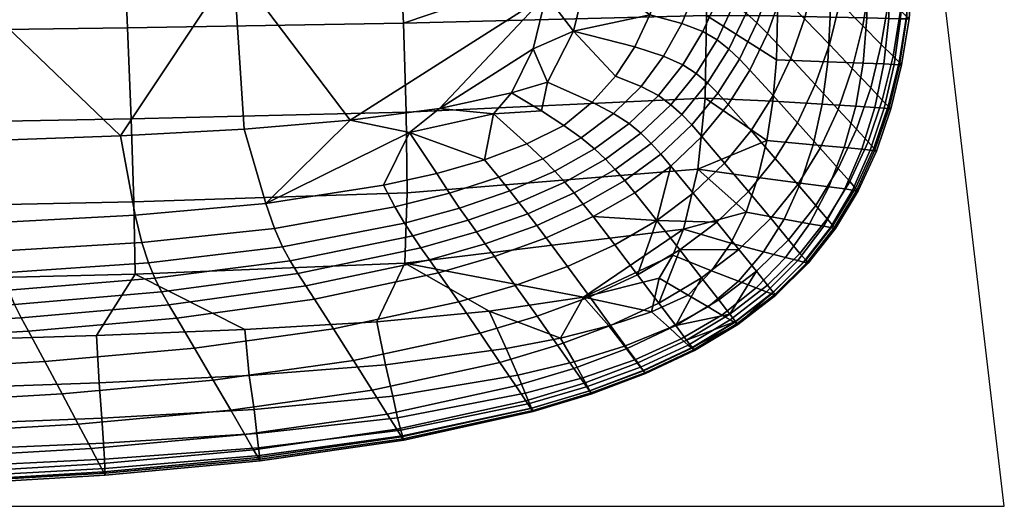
# Model space of a CAD drawing. Header units: millimetres. Extents: x -395 to 395, y -257 to 256.
# Tile 10 of 14: x 254 to 395, y -255 to -185. Entities that reach past the tile are written whole.
import ezdxf

# ---------------------------------------------------------------- set-up
doc = ezdxf.new("R2010")
doc.units = ezdxf.units.MM
doc.header["$MEASUREMENT"] = 0
doc.layers.add('korpus', color=251, linetype='Continuous')
doc.layers.add('pudsymbol', color=7, linetype='Continuous')

msp = doc.modelspace()

# ---------------------------------------------------------------- meshes
at = {"layer": 'korpus'}
mesh = msp.add_polyface(dxfattribs=at)
corners = [(338.32, -55.86, 24.86), (320.97, -55.42, 24.65), (318.09, -27.64, 24.65), (323.72, -83.09, 24.65), (329.38, -194.09, 24.49), (324.17, -195.6, 24.53), (327.32, -189.27, 24.57), (237.62, -51.87, 24.98), (198.29, -51.72, 25), (197.55, -26.06, 25), (236.37, -26.24, 24.98), (238.82, -77.42, 24.98), (199, -77.32, 25), (239.98, -102.9, 24.98), (199.69, -102.91, 25), (241.1, -128.2, 24.98), (200.35, -128.35, 25), (242.24, -153.55, 24.96), (201.05, -153.92, 24.98), (243.39, -178.19, 24.89), (201.84, -178.87, 24.89), (276.49, -52.11, 24.92), (274.62, -26.49, 24.92), (278.28, -77.61, 24.92), (280.01, -103.02, 24.92), (281.67, -128.18, 24.92), (283.17, -153.28, 24.9), (284.23, -177.34, 24.85), (226.48, -203.12, 24.65), (326.38, -110.57, 24.65), (328.8, -137.48, 24.65), (330.22, -162, 24.64), (330.11, -172.51, 24.62), (329.69, -150.18, 24.64), (268.01, -201.79, 24.64), (247.97, -202.51, 24.64), (285.8, -200.83, 24.62), (301.03, -199.54, 24.6), (329.17, -181.57, 24.6), (313.85, -197.87, 24.57), (269.03, -186.25, 414.42), (230.03, -186.77, 415.66), (230.4, -200.04, 413.78), (269.53, -199.34, 412.79), (267.78, -157.22, 416.45), (229.18, -157.47, 418.15), (266.38, -126.08, 417.53), (228.27, -126.15, 419.54), (263.4, -62.81, 418.51), (226.32, -62.67, 420.89), (261.82, -31.06, 418.66), (225.29, -30.87, 421.13), (308.66, -185.6, 411.81), (309.06, -198.37, 410.62), (307.22, -156.95, 413.15), (305.28, -126.02, 413.87), (301.05, -62.98, 414.49), (298.8, -31.29, 414.58), (351.64, -171.05, 404.22), (350.69, -156.6, 404.47), (342.35, -63.2, 405.04), (345.28, -94.7, 404.95)]
mesh.append_faces([[corners[k] for k in face] for face in [(0, 1, 2, 2), (0, 3, 1, 1), (4, 5, 6, 6), (7, 8, 9, 10), (11, 12, 8, 7), (13, 14, 12, 11), (15, 16, 14, 13), (17, 18, 16, 15), (19, 20, 18, 17), (21, 7, 10, 22), (23, 11, 7, 21), (24, 13, 11, 23), (25, 15, 13, 24), (26, 17, 15, 25), (27, 19, 17, 26), (21, 22, 2, 1), (23, 21, 1, 3), (20, 19, 28, 28), (25, 24, 29, 30), (27, 26, 31, 32), (26, 25, 30, 33), (24, 23, 3, 29), (34, 35, 19, 19), (28, 19, 35, 35), (34, 27, 36, 36), (37, 36, 27, 27), (37, 38, 39, 39), (27, 38, 37, 37), (27, 34, 19, 19), (26, 33, 31, 31), (27, 32, 38, 38), (39, 6, 5, 5), (39, 38, 6, 6), (40, 41, 42, 43), (44, 45, 41, 40), (46, 47, 45, 44), (48, 49, 47, 46), (50, 51, 49, 48), (52, 40, 43, 53), (54, 44, 40, 52), (55, 46, 44, 54), (56, 48, 46, 55), (57, 50, 48, 56), (52, 58, 54, 54), (54, 59, 55, 55), (60, 57, 56, 56), (55, 61, 56, 56)]])
mesh = msp.add_polyface(dxfattribs=at)
corners = [(361.29, -172.99, 37.87), (359.38, -171.81, 32.02), (360.26, -165.92, 32.02), (362.27, -167.03, 37.87), (362.9, -174.29, 46.13), (363.92, -168.28, 46.13), (361.43, -180.05, 46.13), (359.85, -178.7, 37.87), (364.43, -175.74, 57.19), (365.46, -169.69, 57.19), (362.95, -181.55, 57.19), (360.98, -187.1, 57.19), (359.46, -185.55, 46.13), (368.85, -172.9, 88.1), (366.37, -156.95, 57.19), (369.77, -159.92, 88.1), (367.81, -179.07, 88.1), (366.31, -184.99, 88.1), (364.32, -190.64, 88.1), (361.77, -196, 88.1), (358.45, -192.36, 57.19), (372.42, -176.34, 127.46), (373.34, -163.1, 127.46), (371.37, -182.63, 127.46), (369.86, -188.67, 127.46), (367.84, -194.43, 127.46), (375.74, -179.56, 170.89), (376.68, -166.09, 170.89), (374.68, -185.97, 170.89), (373.16, -192.12, 170.89), (371.13, -197.98, 170.89), (378.4, -182.15, 213.97), (379.34, -168.48, 213.97), (377.33, -188.65, 213.97), (375.8, -194.89, 213.97), (380.08, -183.79, 253.06), (381.03, -170, 253.06), (379.01, -190.35, 253.06), (377.47, -196.64, 253.06), (380.95, -184.64, 287.51), (381.9, -170.78, 287.51), (379.87, -191.22, 287.51), (378.33, -197.54, 287.51), (381.31, -184.99, 342.91), (382.26, -171.11, 342.91), (380.24, -191.59, 342.91), (380.95, -184.98, 364.09), (381.82, -171.11, 364.09), (379.92, -191.57, 364.09), (380.09, -184.96, 373.13), (380.78, -171.12, 373.14), (379.16, -191.53, 373.12), (378.42, -184.92, 381.15), (378.75, -171.12, 381.2), (377.7, -191.45, 381.12), (375.24, -184.85, 388.18), (375.22, -171.12, 388.29), (374.73, -191.32, 388.11), (373.65, -197.51, 388.03), (376.4, -197.71, 381.08), (369.74, -171.1, 394.48), (374.45, -156.54, 388.36), (368.88, -156.55, 394.6), (369.97, -184.75, 394.33), (369.65, -191.15, 394.22), (368.83, -197.25, 394.1), (362.4, -184.56, 399.57), (362, -171.04, 399.79), (362.26, -190.85, 399.42), (361.76, -196.82, 399.23)]
mesh.append_faces([[corners[k] for k in face] for face in [(0, 1, 2, 3), (4, 0, 3, 5), (6, 7, 0, 4), (8, 4, 5, 9), (10, 6, 4, 8), (11, 12, 6, 10), (13, 9, 14, 15), (16, 8, 9, 13), (17, 10, 8, 16), (18, 11, 10, 17), (19, 20, 11, 18), (21, 13, 15, 22), (23, 16, 13, 21), (24, 17, 16, 23), (25, 18, 17, 24), (26, 21, 22, 27), (28, 23, 21, 26), (29, 24, 23, 28), (30, 25, 24, 29), (31, 26, 27, 32), (33, 28, 26, 31), (34, 29, 28, 33), (35, 31, 32, 36), (37, 33, 31, 35), (38, 34, 33, 37), (39, 35, 36, 40), (41, 37, 35, 39), (42, 38, 37, 41), (43, 39, 40, 44), (45, 41, 39, 43), (46, 43, 44, 47), (48, 45, 43, 46), (49, 46, 47, 50), (51, 48, 46, 49), (52, 49, 50, 53), (54, 51, 49, 52), (55, 52, 53, 56), (57, 54, 52, 55), (58, 59, 54, 57), (60, 56, 61, 62), (63, 55, 56, 60), (64, 57, 55, 63), (65, 58, 57, 64), (66, 63, 60, 67), (68, 64, 63, 66), (69, 65, 64, 68)]])
mesh = msp.add_polyface(dxfattribs=at)
corners = [(353.26, -169.81, 25.91), (347.7, -168.94, 24.85), (348.01, -163.27, 24.85), (353.74, -164.05, 25.92), (352.26, -175.32, 25.91), (346.95, -174.35, 24.84), (350.73, -180.59, 25.9), (345.74, -179.51, 24.84), (348.67, -185.62, 25.9), (344.07, -184.42, 24.83), (346.05, -190.35, 25.94), (341.9, -189.01, 24.83), (342.8, -194.67, 26.04), (339.14, -193.19, 24.84), (356.96, -170.76, 28.16), (357.64, -164.93, 28.17), (355.75, -176.35, 28.16), (354, -181.7, 28.16), (351.7, -186.8, 28.16), (348.82, -191.59, 28.21), (345.3, -196, 28.32), (359.38, -171.81, 32.02), (360.26, -165.92, 32.02), (358.02, -177.47, 32.01), (356.15, -182.88, 32.01), (353.74, -188.01, 32.01), (350.74, -192.84, 32.04), (347.09, -197.31, 32.08), (359.85, -178.7, 37.87), (361.29, -172.99, 37.87), (357.92, -184.15, 37.87), (355.43, -189.33, 37.87), (352.36, -194.19, 37.88), (359.46, -185.55, 46.13), (361.43, -180.05, 46.13), (356.95, -190.76, 46.13), (353.85, -195.66, 46.13), (358.45, -192.36, 57.19), (360.98, -187.1, 57.19), (355.33, -197.29, 57.19), (330.22, -162, 24.64), (336.21, -167.76, 24.57), (329.17, -181.57, 24.6), (330.11, -172.51, 24.62), (335.26, -177.87, 24.55), (333.1, -186.73, 24.53), (327.32, -189.27, 24.57), (329.38, -194.09, 24.49), (335.76, -196.95, 24.87), (352.19, -184.48, 403.87), (362.26, -190.85, 399.42), (362.4, -184.56, 399.57), (362, -171.04, 399.79), (351.64, -171.05, 404.22), (352.04, -196.38, 403.37), (361.76, -196.82, 399.23), (308.66, -185.6, 411.81), (309.06, -198.37, 410.62)]
mesh.append_faces([[corners[k] for k in face] for face in [(0, 1, 2, 3), (4, 5, 1, 0), (6, 7, 5, 4), (8, 9, 7, 6), (10, 11, 9, 8), (12, 13, 11, 10), (14, 0, 3, 15), (16, 4, 0, 14), (17, 6, 4, 16), (18, 8, 6, 17), (19, 10, 8, 18), (20, 12, 10, 19), (21, 14, 15, 22), (23, 16, 14, 21), (24, 17, 16, 23), (25, 18, 17, 24), (26, 19, 18, 25), (27, 20, 19, 26), (28, 23, 21, 29), (30, 24, 23, 28), (31, 25, 24, 30), (32, 26, 25, 31), (33, 30, 28, 34), (35, 31, 30, 33), (36, 32, 31, 35), (37, 35, 33, 38), (39, 36, 35, 37), (40, 2, 1, 41), (42, 43, 41, 44), (5, 44, 41, 41), (41, 43, 40, 40), (45, 42, 44, 44), (46, 45, 47, 47), (47, 45, 13, 48), (45, 46, 42, 42), (45, 44, 9, 9), (5, 7, 44, 44), (9, 11, 45, 45), (7, 9, 44, 44), (13, 45, 11, 11), (1, 5, 41, 41), (49, 50, 51, 51), (51, 52, 53, 49), (49, 54, 55, 50), (56, 57, 54, 49), (49, 53, 56, 56)]])
mesh = msp.add_polyface(dxfattribs=at)
corners = [(351.56, -201.89, 57.19), (350.1, -200.22, 46.13), (353.85, -195.66, 46.13), (355.33, -197.29, 57.19), (358.62, -201.03, 88.1), (358.45, -192.36, 57.19), (361.77, -196, 88.1), (354.82, -205.71, 88.1), (365.27, -199.89, 127.46), (364.32, -190.64, 88.1), (367.84, -194.43, 127.46), (362.09, -205.02, 127.46), (358.25, -209.79, 127.46), (353.7, -214.19, 127.46), (350.31, -210.02, 88.1), (368.53, -203.54, 170.89), (371.13, -197.98, 170.89), (365.32, -208.76, 170.89), (361.45, -213.63, 170.89), (373.75, -200.84, 213.97), (373.16, -192.12, 170.89), (375.8, -194.89, 213.97), (371.14, -206.48, 213.97), (367.91, -211.77, 213.97), (375.42, -202.65, 253.06), (377.47, -196.64, 253.06), (372.79, -208.33, 253.06), (369.54, -213.68, 253.06), (376.27, -203.57, 287.51), (378.33, -197.54, 287.51), (373.64, -209.29, 287.51), (370.38, -214.66, 287.51), (378.69, -197.92, 342.91), (379.87, -191.22, 287.51), (380.24, -191.59, 342.91), (376.63, -203.97, 342.91), (374, -209.69, 342.91), (370.74, -215.07, 342.91), (378.41, -197.9, 364.09), (379.92, -191.57, 364.09), (376.37, -203.93, 364.08), (373.76, -209.66, 364.07), (377.72, -197.83, 373.11), (379.16, -191.53, 373.12), (375.75, -203.85, 373.09), (373.2, -209.57, 373.06), (370.02, -214.94, 373.03), (370.53, -215.03, 364.06), (376.4, -197.71, 381.08), (377.7, -191.45, 381.12), (374.54, -203.7, 381.03), (372.1, -209.4, 380.98), (369.05, -214.76, 380.9), (372.01, -203.44, 387.94), (373.65, -197.51, 388.03), (369.81, -209.1, 387.84), (367.01, -214.4, 387.7), (367.52, -203.06, 393.94), (368.83, -197.25, 394.1), (365.72, -208.59, 393.76), (363.38, -213.75, 393.54), (360.87, -202.46, 399.01), (361.76, -196.82, 399.23), (359.6, -207.79, 398.73), (357.9, -212.73, 398.41), (352.04, -196.38, 403.37), (350.98, -206.59, 402.67)]
mesh.append_faces([[corners[k] for k in face] for face in [(0, 1, 2, 3), (4, 3, 5, 6), (7, 0, 3, 4), (8, 6, 9, 10), (11, 4, 6, 8), (12, 7, 4, 11), (13, 14, 7, 12), (15, 8, 10, 16), (17, 11, 8, 15), (18, 12, 11, 17), (19, 16, 20, 21), (22, 15, 16, 19), (23, 17, 15, 22), (24, 19, 21, 25), (26, 22, 19, 24), (27, 23, 22, 26), (28, 24, 25, 29), (30, 26, 24, 28), (31, 27, 26, 30), (32, 29, 33, 34), (35, 28, 29, 32), (36, 30, 28, 35), (37, 31, 30, 36), (38, 32, 34, 39), (40, 35, 32, 38), (41, 36, 35, 40), (42, 38, 39, 43), (44, 40, 38, 42), (45, 41, 40, 44), (46, 47, 41, 45), (48, 42, 43, 49), (50, 44, 42, 48), (51, 45, 44, 50), (52, 46, 45, 51), (53, 50, 48, 54), (55, 51, 50, 53), (56, 52, 51, 55), (57, 53, 54, 58), (59, 55, 53, 57), (60, 56, 55, 59), (61, 57, 58, 62), (63, 59, 57, 61), (64, 60, 59, 63), (62, 65, 61, 61), (66, 64, 63, 63), (63, 61, 66, 66), (61, 65, 66, 66)]])
mesh = msp.add_polyface(dxfattribs=at)
corners = [(338.87, -198.59, 26.15), (335.76, -196.95, 24.87), (339.14, -193.19, 24.84), (342.8, -194.67, 26.04), (341.08, -200.03, 28.43), (345.3, -196, 28.32), (342.76, -201.41, 32.13), (347.09, -197.31, 32.08), (348.65, -198.7, 37.89), (350.74, -192.84, 32.04), (352.36, -194.19, 37.88), (344.24, -202.86, 37.91), (350.1, -200.22, 46.13), (353.85, -195.66, 46.13), (345.65, -204.41, 46.13), (347.1, -206.12, 57.19), (351.56, -201.89, 57.19), (350.31, -210.02, 88.1), (354.82, -205.71, 88.1), (328.5, -198.21, 24.49), (324.17, -195.6, 24.53), (329.38, -194.09, 24.49), (331.7, -200.29, 24.92), (336.14, -203.65, 28.48), (334.21, -202.08, 26.22), (337.68, -205.12, 32.15), (339.1, -206.62, 37.91), (340.47, -208.22, 46.14), (341.89, -209.96, 57.19), (345.06, -213.93, 88.1), (353.7, -214.19, 127.46), (348.39, -218.18, 127.46), (349.59, -224.67, 396.96), (352.95, -221.18, 397.55), (347.37, -218.92, 401.13), (345.41, -222.21, 400.43), (355.71, -217.2, 398.03), (348.91, -215.21, 401.72), (357.9, -212.73, 398.41), (350.98, -206.59, 402.67), (308.86, -220.08, 406.42), (334.56, -224.94, 401.73), (309.06, -198.37, 410.62), (309.18, -209.98, 408.84), (352.04, -196.38, 403.37), (331.84, -208.42, 32.13), (325.26, -211.34, 32.08), (323.94, -209.69, 28.32), (330.42, -206.86, 28.43), (333.18, -209.99, 37.91), (326.53, -212.97, 37.89), (334.51, -211.62, 46.13), (327.82, -214.64, 46.13), (335.91, -213.39, 57.19), (329.18, -216.44, 57.19), (339.02, -217.43, 88.1), (332.23, -220.53, 88.1), (342.3, -221.74, 127.46), (335.44, -224.91, 127.46), (328.68, -205.09, 26.15), (326.42, -202.92, 24.87), (345.35, -225.8, 170.89), (351.51, -222.16, 170.89)]
mesh.append_faces([[corners[k] for k in face] for face in [(0, 1, 2, 3), (4, 0, 3, 5), (6, 4, 5, 7), (8, 7, 9, 10), (11, 6, 7, 8), (12, 8, 10, 13), (14, 11, 8, 12), (15, 14, 12, 16), (17, 15, 16, 18), (19, 20, 21, 21), (21, 1, 22, 19), (4, 23, 24, 0), (25, 6, 11, 26), (6, 25, 23, 4), (0, 24, 22, 1), (27, 14, 15, 28), (17, 29, 15, 15), (14, 27, 26, 11), (30, 29, 17, 17), (15, 29, 28, 28), (31, 29, 30, 30), (32, 33, 34, 35), (33, 36, 37, 34), (38, 39, 37, 37), (37, 40, 41, 41), (34, 37, 41, 41), (42, 43, 39, 44), (37, 39, 43, 40), (45, 46, 47, 48), (49, 50, 46, 45), (51, 52, 50, 49), (53, 54, 52, 51), (55, 56, 54, 53), (57, 58, 56, 55), (48, 59, 24, 23), (45, 48, 23, 25), (59, 60, 22, 24), (51, 49, 26, 27), (53, 51, 27, 28), (29, 57, 55, 55), (31, 61, 57, 57), (55, 53, 29, 29), (49, 45, 25, 26), (53, 28, 29, 29), (57, 29, 31, 31), (61, 31, 62, 62)]])
mesh = msp.add_polyface(dxfattribs=at)
corners = [(269.91, -211.24, 410.58), (230.72, -212.08, 411.36), (230.99, -222.63, 408.31), (270.11, -221.65, 407.72), (269.53, -199.34, 412.79), (230.4, -200.04, 413.78), (309.18, -209.98, 408.84), (308.86, -220.08, 406.42), (309.06, -198.37, 410.62), (250.33, -218.34, 25.92), (228.34, -219.24, 25.93), (227.69, -215.07, 24.86), (249.54, -214.26, 24.85), (251.1, -221.47, 28.18), (229.01, -222.5, 28.18), (271.09, -217.11, 25.92), (270.11, -213.2, 24.85), (272.02, -220.01, 28.17), (290.15, -215.11, 25.91), (288.89, -211.51, 24.84), (291.31, -217.72, 28.16), (292.41, -219.72, 32.01), (272.94, -222.23, 32.02), (307.45, -212, 25.9), (305.81, -208.87, 24.83), (308.8, -214.31, 28.16), (310, -216.14, 32.01), (311.19, -217.87, 37.87), (293.51, -221.56, 37.87), (315.28, -210.02, 25.94), (313.45, -207.18, 24.83), (316.72, -212.16, 28.21), (317.96, -213.9, 32.04), (319.18, -215.59, 37.88), (320.43, -217.29, 46.13), (312.41, -219.61, 46.13), (321.76, -219.11, 57.19), (313.7, -221.46, 57.19), (322.37, -207.73, 26.04), (320.33, -205.21, 24.84), (323.94, -209.69, 28.32), (325.26, -211.34, 32.08), (326.53, -212.97, 37.89), (327.82, -214.64, 46.13), (329.18, -216.44, 57.19), (332.23, -220.53, 88.1), (324.74, -223.26, 88.1), (328.68, -205.09, 26.15), (326.42, -202.92, 24.87), (330.42, -206.86, 28.43), (182.08, -216.25, 24.86), (226.48, -203.12, 24.65), (247.97, -202.51, 24.64), (268.01, -201.79, 24.64), (285.8, -200.83, 24.62), (301.03, -199.54, 24.6), (309.54, -201.29, 24.54), (321.59, -198.64, 24.5), (313.85, -197.87, 24.57), (324.17, -195.6, 24.53), (328.5, -198.21, 24.49), (331.7, -200.29, 24.92)]
mesh.append_faces([[corners[k] for k in face] for face in [(0, 1, 2, 3), (4, 5, 1, 0), (6, 0, 3, 7), (8, 4, 0, 6), (9, 10, 11, 12), (13, 14, 10, 9), (15, 9, 12, 16), (17, 13, 9, 15), (18, 15, 16, 19), (20, 17, 15, 18), (21, 22, 17, 20), (23, 18, 19, 24), (25, 20, 18, 23), (26, 21, 20, 25), (27, 28, 21, 26), (29, 23, 24, 30), (31, 25, 23, 29), (32, 26, 25, 31), (33, 27, 26, 32), (34, 35, 27, 33), (36, 37, 35, 34), (38, 29, 30, 39), (40, 31, 29, 38), (41, 32, 31, 40), (42, 33, 32, 41), (43, 34, 33, 42), (44, 36, 34, 43), (45, 46, 36, 44), (47, 38, 39, 48), (49, 40, 38, 47), (50, 51, 11, 11), (52, 12, 11, 51), (12, 52, 53, 16), (53, 54, 19, 16), (55, 19, 54, 54), (56, 19, 55, 55), (57, 56, 58, 58), (55, 58, 56, 56), (24, 56, 30, 30), (56, 39, 30, 30), (57, 39, 56, 56), (57, 58, 59, 59), (19, 56, 24, 24), (57, 48, 39, 39), (48, 57, 60, 61), (57, 59, 60, 60)]])
mesh = msp.add_polyface(dxfattribs=at)
corners = [(356.86, -218.1, 170.89), (353.7, -214.19, 127.46), (358.25, -209.79, 127.46), (361.45, -213.63, 170.89), (364.01, -216.71, 213.97), (365.32, -208.76, 170.89), (367.91, -211.77, 213.97), (359.39, -221.24, 213.97), (365.63, -218.66, 253.06), (369.54, -213.68, 253.06), (360.98, -223.24, 253.06), (366.46, -219.66, 287.51), (370.38, -214.66, 287.51), (361.81, -224.26, 287.51), (366.81, -220.08, 342.91), (370.74, -215.07, 342.91), (362.15, -224.69, 342.91), (370.53, -215.03, 364.06), (374, -209.69, 342.91), (373.76, -209.66, 364.07), (366.62, -220.03, 364.05), (361.99, -224.63, 364.04), (366.17, -219.92, 372.98), (370.02, -214.94, 373.03), (361.6, -224.47, 372.93), (365.31, -219.69, 380.78), (369.05, -214.76, 380.9), (360.85, -224.18, 380.68), (363.54, -219.24, 387.51), (367.01, -214.4, 387.7), (359.36, -223.62, 387.32), (360.42, -218.44, 393.28), (363.38, -213.75, 393.54), (356.79, -222.65, 392.96), (355.71, -217.2, 398.03), (357.9, -212.73, 398.41), (352.95, -221.18, 397.55), (348.39, -218.18, 127.46), (353.99, -225.36, 213.97), (351.51, -222.16, 170.89), (355.57, -227.39, 253.06), (356.72, -228.87, 342.91), (356.68, -228.82, 317.42), (356.38, -228.43, 287.51), (356.25, -228.6, 372.92), (356.58, -228.79, 364.03), (355.61, -228.23, 380.63), (354.41, -227.52, 387.16), (352.44, -226.36, 392.58), (349.59, -224.67, 396.96), (348.91, -215.21, 401.72), (349.58, -231.84, 380.68), (350.09, -232.28, 372.93), (350.36, -232.52, 364.04), (348.58, -230.94, 387.32), (347.8, -229.05, 213.97), (349.34, -231.11, 253.06), (350.47, -232.61, 342.91), (350.14, -232.17, 287.51)]
mesh.append_faces([[corners[k] for k in face] for face in [(0, 1, 2, 3), (4, 3, 5, 6), (7, 0, 3, 4), (8, 4, 6, 9), (10, 7, 4, 8), (11, 8, 9, 12), (13, 10, 8, 11), (14, 11, 12, 15), (16, 13, 11, 14), (17, 15, 18, 19), (20, 14, 15, 17), (21, 16, 14, 20), (22, 20, 17, 23), (24, 21, 20, 22), (25, 22, 23, 26), (27, 24, 22, 25), (28, 25, 26, 29), (30, 27, 25, 28), (31, 28, 29, 32), (33, 30, 28, 31), (34, 31, 32, 35), (36, 33, 31, 34), (0, 37, 1, 1), (0, 7, 38, 39), (39, 37, 0, 0), (40, 38, 7, 7), (13, 16, 41, 42), (10, 13, 43, 40), (24, 44, 45, 21), (21, 45, 16, 16), (27, 46, 44, 24), (30, 47, 46, 27), (48, 33, 36, 49), (40, 7, 10, 10), (33, 48, 47, 30), (13, 42, 43, 43), (45, 41, 16, 16), (35, 50, 34, 34), (51, 52, 44, 46), (52, 53, 45, 44), (54, 51, 46, 47), (55, 38, 40, 40), (56, 40, 43, 43), (57, 42, 41, 41), (57, 41, 45, 45), (58, 43, 42, 42)]])
mesh = msp.add_polyface(dxfattribs=at)
corners = [(308.86, -220.08, 406.42), (270.11, -221.65, 407.72), (285.9, -229.62, 403.88), (304.83, -228.48, 403.38), (321, -226.95, 402.67), (334.56, -224.94, 401.73), (288.07, -248.48, 342.91), (265.83, -250.54, 342.91), (265.57, -250.06, 287.51), (287.79, -248, 287.51), (288.04, -248.24, 364.09), (265.81, -250.25, 364.09), (287.98, -247.68, 373.13), (265.78, -249.57, 373.14), (287.85, -246.59, 381.15), (265.72, -248.23, 381.2), (287.6, -244.52, 388.18), (265.58, -245.91, 388.29), (293.51, -221.56, 37.87), (273.91, -224.2, 37.87), (272.94, -222.23, 32.02), (292.41, -219.72, 32.01), (294.65, -223.35, 46.13), (274.95, -226.05, 46.13), (295.87, -225.23, 57.19), (276.09, -227.96, 57.19), (298.61, -229.49, 88.1), (278.65, -232.27, 88.1), (301.5, -234.04, 127.46), (281.34, -236.87, 127.46), (304.19, -238.31, 170.89), (283.86, -241.2, 170.89), (306.34, -241.75, 213.97), (285.87, -244.67, 213.97), (307.71, -243.92, 253.06), (287.14, -246.87, 253.06), (308.41, -245.04, 287.51), (308.7, -245.51, 342.91), (308.65, -245.32, 364.09), (308.52, -244.89, 373.11), (308.27, -244.04, 381.08), (307.82, -242.27, 388.03), (307.15, -239.17, 394.1), (287.2, -241.1, 394.33), (306.07, -234.66, 399.24), (286.52, -236.21, 399.57), (312.41, -219.61, 46.13), (311.19, -217.87, 37.87), (313.7, -221.46, 57.19), (316.61, -225.64, 88.1), (319.67, -230.12, 127.46), (322.53, -234.32, 170.89), (324.81, -237.7, 213.97), (326.25, -239.84, 253.06), (326.99, -240.94, 287.51), (327.31, -241.4, 342.91), (327.24, -241.25, 364.07), (327.07, -240.9, 373.06), (326.76, -240.22, 380.98), (326.14, -238.77, 387.83), (325.09, -236.18, 393.76), (323.45, -232.33, 398.74), (324.74, -223.26, 88.1), (321.76, -219.11, 57.19), (327.88, -227.69, 127.46), (330.81, -231.85, 170.89), (333.15, -235.19, 213.97), (331.21, -230.84, 398.41)]
mesh.append_faces([[corners[k] for k in face] for face in [(0, 1, 2, 3), (0, 4, 5, 5), (3, 4, 0, 0), (6, 7, 8, 9), (10, 11, 7, 6), (12, 13, 11, 10), (14, 15, 13, 12), (16, 17, 15, 14), (18, 19, 20, 21), (22, 23, 19, 18), (24, 25, 23, 22), (26, 27, 25, 24), (28, 29, 27, 26), (30, 31, 29, 28), (32, 33, 31, 30), (34, 35, 33, 32), (36, 9, 35, 34), (37, 6, 9, 36), (38, 10, 6, 37), (39, 12, 10, 38), (40, 14, 12, 39), (41, 16, 14, 40), (42, 43, 16, 41), (44, 45, 43, 42), (46, 22, 18, 47), (48, 24, 22, 46), (49, 26, 24, 48), (50, 28, 26, 49), (51, 30, 28, 50), (52, 32, 30, 51), (53, 34, 32, 52), (54, 36, 34, 53), (55, 37, 36, 54), (56, 38, 37, 55), (57, 39, 38, 56), (58, 40, 39, 57), (59, 41, 40, 58), (60, 42, 41, 59), (61, 44, 42, 60), (62, 49, 48, 63), (64, 50, 49, 62), (65, 51, 50, 64), (66, 52, 51, 65), (44, 3, 2, 45), (3, 44, 61, 4), (4, 61, 67, 67)]])
mesh = msp.add_polyface(dxfattribs=at)
corners = [(345.41, -222.21, 400.43), (347.37, -218.92, 401.13), (334.56, -224.94, 401.73), (334.63, -237.3, 253.06), (326.25, -239.84, 253.06), (324.81, -237.7, 213.97), (333.15, -235.19, 213.97), (335.39, -238.39, 287.51), (326.99, -240.94, 287.51), (335.72, -238.85, 342.91), (327.31, -241.4, 342.91), (335.64, -238.72, 364.06), (327.24, -241.25, 364.07), (335.47, -238.41, 373.03), (327.07, -240.9, 373.06), (335.13, -237.81, 380.9), (326.76, -240.22, 380.98), (334.43, -236.54, 387.69), (326.14, -238.77, 387.83), (333.18, -234.26, 393.54), (325.09, -236.18, 393.76), (331.21, -230.84, 398.41), (323.45, -232.33, 398.74), (335.44, -224.91, 127.46), (327.88, -227.69, 127.46), (324.74, -223.26, 88.1), (332.23, -220.53, 88.1), (338.44, -229.01, 170.89), (330.81, -231.85, 170.89), (340.83, -232.31, 213.97), (342.35, -234.4, 253.06), (343.13, -235.48, 287.51), (343.46, -235.93, 342.91), (343.37, -235.81, 364.05), (343.15, -235.55, 372.98), (342.74, -235.02, 380.78), (341.92, -233.94, 387.51), (340.45, -232, 393.28), (338.17, -229.09, 398.03), (345.35, -225.8, 170.89), (342.3, -221.74, 127.46), (347.8, -229.05, 213.97), (349.34, -231.11, 253.06), (350.14, -232.17, 287.51), (350.47, -232.61, 342.91), (350.36, -232.52, 364.04), (350.09, -232.28, 372.93), (349.58, -231.84, 380.68), (348.58, -230.94, 387.32), (346.88, -229.38, 392.96), (344.31, -227.04, 397.55), (351.51, -222.16, 170.89), (355.57, -227.39, 253.06), (356.68, -228.82, 317.42), (356.58, -228.79, 364.03), (356.38, -228.43, 287.51), (354.41, -227.52, 387.16), (352.44, -226.36, 392.58), (349.59, -224.67, 396.96), (353.99, -225.36, 213.97), (321, -226.95, 402.67)]
mesh.append_faces([[corners[k] for k in face] for face in [(0, 1, 2, 2), (3, 4, 5, 6), (7, 8, 4, 3), (9, 10, 8, 7), (11, 12, 10, 9), (13, 14, 12, 11), (15, 16, 14, 13), (17, 18, 16, 15), (19, 20, 18, 17), (21, 22, 20, 19), (23, 24, 25, 26), (27, 28, 24, 23), (29, 6, 28, 27), (30, 3, 6, 29), (31, 7, 3, 30), (32, 9, 7, 31), (33, 11, 9, 32), (34, 13, 11, 33), (35, 15, 13, 34), (36, 17, 15, 35), (37, 19, 17, 36), (38, 21, 19, 37), (39, 27, 23, 40), (41, 29, 27, 39), (42, 30, 29, 41), (43, 31, 30, 42), (44, 32, 31, 43), (45, 33, 32, 44), (46, 34, 33, 45), (47, 35, 34, 46), (48, 36, 35, 47), (49, 37, 36, 48), (50, 38, 37, 49), (41, 39, 51, 51), (41, 52, 42, 42), (43, 53, 44, 44), (44, 54, 45, 45), (55, 43, 42, 42), (49, 48, 56, 57), (50, 49, 57, 58), (59, 41, 51, 51), (2, 21, 38, 38), (60, 21, 2, 2), (50, 2, 38, 38), (0, 2, 50, 50), (50, 58, 0, 0)]])
mesh = msp.add_polyface(dxfattribs=at)
corners = [(230.99, -222.63, 408.31), (217.74, -231.77, 404.65), (241.64, -231.18, 404.47), (264.55, -230.48, 404.22), (270.11, -221.65, 407.72), (285.9, -229.62, 403.88), (240.56, -248.06, 213.97), (192.28, -249.64, 213.97), (190.93, -246.1, 170.89), (238.87, -244.54, 170.89), (241.63, -250.29, 253.06), (193.14, -251.89, 253.06), (242.18, -251.44, 287.51), (193.58, -253.04, 287.51), (242.41, -251.92, 342.91), (193.76, -253.53, 342.91), (242.4, -251.6, 364.09), (193.76, -253.19, 364.1), (242.38, -250.85, 373.15), (193.74, -252.41, 373.17), (242.34, -249.39, 381.23), (193.72, -250.87, 381.27), (242.25, -246.94, 388.36), (193.68, -248.35, 388.45), (242.11, -243.24, 394.6), (193.62, -244.58, 394.73), (241.89, -238.07, 399.95), (193.53, -239.31, 400.16), (251.9, -223.93, 32.03), (229.72, -225.08, 32.03), (229.01, -222.5, 28.18), (251.1, -221.47, 28.18), (252.78, -226.02, 37.88), (230.51, -227.24, 37.88), (253.73, -227.92, 46.13), (231.38, -229.17, 46.13), (254.78, -229.85, 57.19), (232.33, -231.11, 57.19), (257.14, -234.2, 88.1), (234.49, -235.49, 88.1), (259.62, -238.84, 127.46), (236.76, -240.16, 127.46), (261.94, -243.2, 170.89), (263.8, -246.71, 213.97), (264.97, -248.92, 253.06), (265.57, -250.06, 287.51), (265.83, -250.54, 342.91), (265.81, -250.25, 364.09), (265.78, -249.57, 373.14), (265.72, -248.23, 381.2), (265.58, -245.91, 388.29), (265.33, -242.32, 394.48), (264.95, -237.25, 399.79), (272.94, -222.23, 32.02), (272.02, -220.01, 28.17), (273.91, -224.2, 37.87), (274.95, -226.05, 46.13), (276.09, -227.96, 57.19), (278.65, -232.27, 88.1), (281.34, -236.87, 127.46), (283.86, -241.2, 170.89), (285.87, -244.67, 213.97), (287.14, -246.87, 253.06), (287.79, -248, 287.51), (287.2, -241.1, 394.33), (287.6, -244.52, 388.18), (286.52, -236.21, 399.57)]
mesh.append_faces([[corners[k] for k in face] for face in [(0, 1, 2, 2), (2, 3, 4, 0), (3, 5, 4, 4), (6, 7, 8, 9), (10, 11, 7, 6), (12, 13, 11, 10), (14, 15, 13, 12), (16, 17, 15, 14), (18, 19, 17, 16), (20, 21, 19, 18), (22, 23, 21, 20), (24, 25, 23, 22), (26, 27, 25, 24), (28, 29, 30, 31), (32, 33, 29, 28), (34, 35, 33, 32), (36, 37, 35, 34), (38, 39, 37, 36), (40, 41, 39, 38), (42, 9, 41, 40), (43, 6, 9, 42), (44, 10, 6, 43), (45, 12, 10, 44), (46, 14, 12, 45), (47, 16, 14, 46), (48, 18, 16, 47), (49, 20, 18, 48), (50, 22, 20, 49), (51, 24, 22, 50), (52, 26, 24, 51), (53, 28, 31, 54), (55, 32, 28, 53), (56, 34, 32, 55), (57, 36, 34, 56), (58, 38, 36, 57), (59, 40, 38, 58), (60, 42, 40, 59), (61, 43, 42, 60), (62, 44, 43, 61), (63, 45, 44, 62), (64, 51, 50, 65), (66, 52, 51, 64), (2, 26, 52, 3), (26, 2, 1, 1), (1, 27, 26, 26), (66, 5, 3, 52)]])
at = {"layer": 'pudsymbol'}
mesh = msp.add_polyface(dxfattribs=at)
corners = [(-395, -255), (395, -255), (335, 255), (-335, 255)]
mesh.append_faces([[corners[k] for k in face] for face in [(0, 1, 2, 3)]])

doc.saveas('drawing.dxf')
